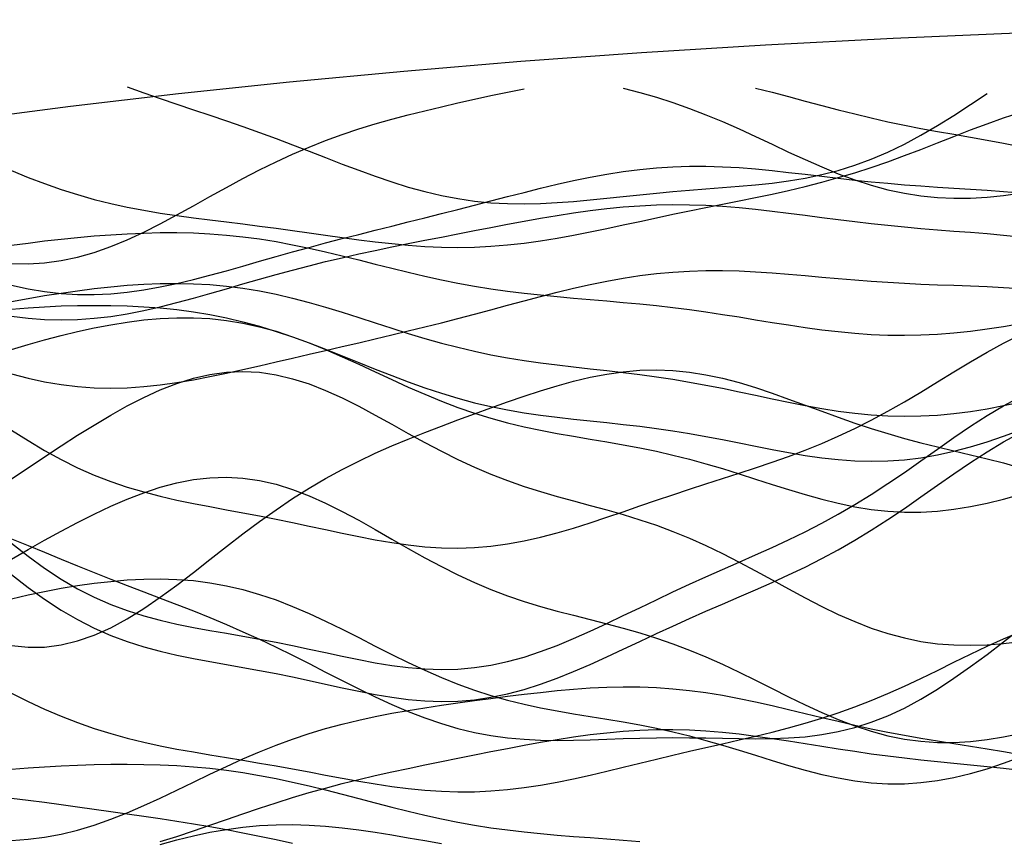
# Model space of a CAD drawing. Extents: x -15.9 to 15.9, y -4.2 to 4.2.
# Tile 6 of 13: x -8.1 to -3.7, y 0.5 to 4.2. Entities that reach past the tile are written whole.
import ezdxf

# ---------------------------------------------------------------- set-up
doc = ezdxf.new("R2010")
doc.units = 0

msp = doc.modelspace()

# ---------------------------------------------------------------- linework, layer by layer
at = {"layer": 'CNC'}
for points in [[(0, 4.2), (-0.92078, 4.19765), (-1.65885, 4.19059), (-2.33943, 4.17883), (-2.98389, 4.16238), (-3.60147, 4.14126), (-4.19718, 4.11549), (-4.77402, 4.08508), (-5.33394, 4.05008), (-5.87822, 4.01051), (-6.40774, 3.9664), (-6.92309, 3.9178), (-7.42467, 3.86475), (-7.91273, 3.8073), (-8.38742, 3.7455)], [(-8.17983, 3.09865), (-8.10513, 3.09714), (-8.03043, 3.10147), (-7.95573, 3.11168), (-7.88103, 3.12765), (-7.80632, 3.14907), (-7.73162, 3.17552), (-7.65692, 3.20642), (-7.58222, 3.24106), (-7.50752, 3.27868), (-7.43282, 3.31846), (-7.35811, 3.35954), (-7.28341, 3.40112), (-7.20871, 3.44242), (-7.13401, 3.48276), (-7.05931, 3.52157), (-6.98461, 3.55838), (-6.9099, 3.5929), (-6.8352, 3.62494), (-6.7605, 3.65446), (-6.6858, 3.68154), (-6.6111, 3.70636), (-6.5364, 3.72917), (-6.46169, 3.75027), (-6.38699, 3.76999), (-6.31229, 3.78864), (-6.23759, 3.80649), (-6.16289, 3.82377), (-6.08819, 3.8406), (-6.01348, 3.85704), (-5.93878, 3.87302), (-5.86408, 3.88841)], [(-7.65692, 3.89653), (-7.58222, 3.86964), (-7.50752, 3.84374), (-7.43282, 3.81851), (-7.35811, 3.79359), (-7.28341, 3.76861), (-7.20871, 3.74326), (-7.13401, 3.71731), (-7.05931, 3.6906), (-6.98461, 3.66308), (-6.9099, 3.63482), (-6.8352, 3.60604), (-6.7605, 3.57702), (-6.6858, 3.54817), (-6.6111, 3.51995), (-6.5364, 3.49288), (-6.46169, 3.46749), (-6.38699, 3.44428), (-6.31229, 3.4237), (-6.23759, 3.40612), (-6.16289, 3.39182), (-6.08819, 3.38092), (-6.01348, 3.37345), (-5.93878, 3.36929), (-5.86408, 3.36819), (-5.78938, 3.36981), (-5.71468, 3.37369), (-5.63998, 3.37934), (-5.56527, 3.38624), (-5.49057, 3.39389), (-5.41587, 3.40181), (-5.34117, 3.40963), (-5.26647, 3.41705), (-5.19177, 3.42392), (-5.11706, 3.43023), (-5.04236, 3.4361), (-4.96766, 3.4418), (-4.89296, 3.44773), (-4.81826, 3.45438), (-4.74356, 3.46233), (-4.66885, 3.47221), (-4.59415, 3.48461), (-4.51945, 3.50013), (-4.44475, 3.51927), (-4.37005, 3.54242), (-4.29535, 3.56984), (-4.22064, 3.60162), (-4.14594, 3.63768), (-4.07124, 3.67774), (-3.99654, 3.72137), (-3.92184, 3.76797), (-3.84714, 3.8168), (-3.77243, 3.867)], [(-5.41587, 3.89137), (-5.34117, 3.87148), (-5.26647, 3.84969), (-5.19177, 3.82569), (-5.11706, 3.79929), (-5.04236, 3.7705), (-4.96766, 3.73949), (-4.89296, 3.70662), (-4.81826, 3.67237), (-4.74356, 3.63737), (-4.66885, 3.60233), (-4.59415, 3.568), (-4.51945, 3.53516), (-4.44475, 3.50455), (-4.37005, 3.47683), (-4.29535, 3.45259), (-4.22064, 3.43226), (-4.14594, 3.41613), (-4.07124, 3.40435), (-3.99654, 3.39692), (-3.92184, 3.39367), (-3.84714, 3.39434), (-3.77243, 3.39857), (-3.69773, 3.40592), (-3.62303, 3.41597)], [(-4.81826, 3.89052), (-4.74356, 3.87214), (-4.66885, 3.8527), (-4.59415, 3.83271), (-4.51945, 3.81266), (-4.44475, 3.793), (-4.37005, 3.77407), (-4.29535, 3.75614), (-4.22064, 3.73935), (-4.14594, 3.72374), (-4.07124, 3.7092), (-3.99654, 3.69552), (-3.92184, 3.68239), (-3.84714, 3.66939), (-3.77243, 3.65609), (-3.69773, 3.64201), (-3.62303, 3.62668)], [(-8.17983, 3.51823), (-8.10513, 3.48794), (-8.03043, 3.45956), (-7.95573, 3.43343), (-7.88103, 3.40973), (-7.80632, 3.38853), (-7.73162, 3.36981), (-7.65692, 3.35341), (-7.58222, 3.33908), (-7.50752, 3.32651), (-7.43282, 3.31534), (-7.35811, 3.3052), (-7.28341, 3.29569), (-7.20871, 3.2865), (-7.13401, 3.27731), (-7.05931, 3.26792), (-6.98461, 3.25819), (-6.9099, 3.2481), (-6.8352, 3.23769), (-6.7605, 3.22711), (-6.6858, 3.2166), (-6.6111, 3.20644), (-6.5364, 3.19697), (-6.46169, 3.18854), (-6.38699, 3.1815), (-6.31229, 3.17619), (-6.23759, 3.17289), (-6.16289, 3.17181), (-6.08819, 3.17308), (-6.01348, 3.17677), (-5.93878, 3.18283), (-5.86408, 3.19113), (-5.78938, 3.20147), (-5.71468, 3.21358), (-5.63998, 3.22714), (-5.56527, 3.24181), (-5.49057, 3.25725), (-5.41587, 3.27314), (-5.34117, 3.28918), (-5.26647, 3.30515), (-5.19177, 3.32091), (-5.11706, 3.33638), (-5.04236, 3.35158), (-4.96766, 3.3666), (-4.89296, 3.38163), (-4.81826, 3.3969), (-4.74356, 3.41268), (-4.66885, 3.42927), (-4.59415, 3.44696), (-4.51945, 3.46601), (-4.44475, 3.48663), (-4.37005, 3.50894), (-4.29535, 3.53299), (-4.22064, 3.55869), (-4.14594, 3.58588), (-4.07124, 3.61425), (-3.99654, 3.6434), (-3.92184, 3.67283), (-3.84714, 3.70196), (-3.77243, 3.73016), (-3.69773, 3.75678), (-3.62303, 3.78116)], [(-8.17983, 3.00158), (-8.10513, 2.98495), (-8.03043, 2.97218), (-7.95573, 2.96346), (-7.88103, 2.95887), (-7.80632, 2.95837), (-7.73162, 2.9618), (-7.65692, 2.96892), (-7.58222, 2.97938), (-7.50752, 2.99278), (-7.43282, 3.00865), (-7.35811, 3.02652), (-7.28341, 3.04589), (-7.20871, 3.06631), (-7.13401, 3.08734), (-7.05931, 3.10863), (-6.98461, 3.12986), (-6.9099, 3.15083), (-6.8352, 3.1714), (-6.7605, 3.19148), (-6.6858, 3.2111), (-6.6111, 3.2303), (-6.5364, 3.24919), (-6.46169, 3.2679), (-6.38699, 3.28655), (-6.31229, 3.30526), (-6.23759, 3.32413), (-6.16289, 3.34319), (-6.08819, 3.36243), (-6.01348, 3.38178), (-5.93878, 3.4011), (-5.86408, 3.4202), (-5.78938, 3.43883), (-5.71468, 3.4567), (-5.63998, 3.47351), (-5.56527, 3.48894), (-5.49057, 3.50267), (-5.41587, 3.51443), (-5.34117, 3.524), (-5.26647, 3.53121), (-5.19177, 3.53598), (-5.11706, 3.5383), (-5.04236, 3.53825), (-4.96766, 3.53599), (-4.89296, 3.53177), (-4.81826, 3.52589), (-4.74356, 3.51869), (-4.66885, 3.51055), (-4.59415, 3.50185), (-4.51945, 3.49295), (-4.44475, 3.48419), (-4.37005, 3.47583), (-4.29535, 3.46809), (-4.22064, 3.46108), (-4.14594, 3.45482), (-4.07124, 3.44926), (-3.99654, 3.44424), (-3.92184, 3.43955), (-3.84714, 3.43488), (-3.77243, 3.4299), (-3.69773, 3.42424), (-3.62303, 3.41755)], [(-8.17983, 2.86079), (-8.10513, 2.85168), (-8.03043, 2.84612), (-7.95573, 2.84422), (-7.88103, 2.84599), (-7.80632, 2.85132), (-7.73162, 2.86004), (-7.65692, 2.87185), (-7.58222, 2.8864), (-7.50752, 2.90329), (-7.43282, 2.92205), (-7.35811, 2.94222), (-7.28341, 2.96334), (-7.20871, 2.98497), (-7.13401, 3.0067), (-7.05931, 3.02819), (-6.98461, 3.04916), (-6.9099, 3.06942), (-6.8352, 3.08884), (-6.7605, 3.10736), (-6.6858, 3.12501), (-6.6111, 3.14184), (-6.5364, 3.15796), (-6.46169, 3.17352), (-6.38699, 3.18866), (-6.31229, 3.20351), (-6.23759, 3.21818), (-6.16289, 3.23275), (-6.08819, 3.24724), (-6.01348, 3.26164), (-5.93878, 3.27585), (-5.86408, 3.28975), (-5.78938, 3.30314), (-5.71468, 3.31582), (-5.63998, 3.32754), (-5.56527, 3.33804), (-5.49057, 3.34708), (-5.41587, 3.35444), (-5.34117, 3.35995), (-5.26647, 3.36346), (-5.19177, 3.36491), (-5.11706, 3.36431), (-5.04236, 3.36173), (-4.96766, 3.35732), (-4.89296, 3.35128), (-4.81826, 3.34387), (-4.74356, 3.3354), (-4.66885, 3.32618), (-4.59415, 3.31654), (-4.51945, 3.30679), (-4.44475, 3.2972), (-4.37005, 3.28802), (-4.29535, 3.27941), (-4.22064, 3.27146), (-4.14594, 3.26419), (-4.07124, 3.25754), (-3.99654, 3.25138), (-3.92184, 3.2455), (-3.84714, 3.23967), (-3.77243, 3.23357), (-3.69773, 3.22691), (-3.62303, 3.21938)], [(-8.17983, 3.18113), (-8.10513, 3.19127), (-8.03043, 3.20052), (-7.95573, 3.20892), (-7.88103, 3.21646), (-7.80632, 3.22311), (-7.73162, 3.22877), (-7.65692, 3.23331), (-7.58222, 3.23655), (-7.50752, 3.23833), (-7.43282, 3.23846), (-7.35811, 3.23675), (-7.28341, 3.23308), (-7.20871, 3.22733), (-7.13401, 3.21946), (-7.05931, 3.20949), (-6.98461, 3.19751), (-6.9099, 3.18366), (-6.8352, 3.16817), (-6.7605, 3.15133), (-6.6858, 3.13348), (-6.6111, 3.11496), (-6.5364, 3.09618), (-6.46169, 3.07752), (-6.38699, 3.05933), (-6.31229, 3.04195), (-6.23759, 3.02565), (-6.16289, 3.01063), (-6.08819, 2.99703), (-6.01348, 2.9849), (-5.93878, 2.9742), (-5.86408, 2.96483), (-5.78938, 2.9566), (-5.71468, 2.94928), (-5.63998, 2.9426), (-5.56527, 2.93625), (-5.49057, 2.92993), (-5.41587, 2.92336), (-5.34117, 2.91629), (-5.26647, 2.90851), (-5.19177, 2.89991), (-5.11706, 2.89041), (-5.04236, 2.88004), (-4.96766, 2.8689), (-4.89296, 2.85718), (-4.81826, 2.8451), (-4.74356, 2.83298), (-4.66885, 2.82115), (-4.59415, 2.80996), (-4.51945, 2.79978), (-4.44475, 2.79095), (-4.37005, 2.78379), (-4.29535, 2.77854), (-4.22064, 2.7754), (-4.14594, 2.77452), (-4.07124, 2.77593), (-3.99654, 2.77961), (-3.92184, 2.78548), (-3.84714, 2.79339), (-3.77243, 2.80312), (-3.69773, 2.81445), (-3.62303, 2.82712)], [(-8.17983, 2.60063), (-8.10513, 2.58081), (-8.03043, 2.5644), (-7.95573, 2.55162), (-7.88103, 2.54259), (-7.80632, 2.53733), (-7.73162, 2.53574), (-7.65692, 2.53764), (-7.58222, 2.54276), (-7.50752, 2.55076), (-7.43282, 2.56126), (-7.35811, 2.57384), (-7.28341, 2.58809), (-7.20871, 2.6036), (-7.13401, 2.62), (-7.05931, 2.63698), (-6.98461, 2.65428), (-6.9099, 2.67171), (-6.8352, 2.68914), (-6.7605, 2.70651), (-6.6858, 2.72383), (-6.6111, 2.74116), (-6.5364, 2.75857), (-6.46169, 2.77618), (-6.38699, 2.79408), (-6.31229, 2.81237), (-6.23759, 2.8311), (-6.16289, 2.85029), (-6.08819, 2.86991), (-6.01348, 2.88984), (-5.93878, 2.90994), (-5.86408, 2.92999), (-5.78938, 2.94973), (-5.71468, 2.96886), (-5.63998, 2.98705), (-5.56527, 3.00398), (-5.49057, 3.01934), (-5.41587, 3.03285), (-5.34117, 3.04428), (-5.26647, 3.05345), (-5.19177, 3.06027), (-5.11706, 3.06473), (-5.04236, 3.06689), (-4.96766, 3.0669), (-4.89296, 3.06499), (-4.81826, 3.06143), (-4.74356, 3.05656), (-4.66885, 3.05074), (-4.59415, 3.04433), (-4.51945, 3.03768), (-4.44475, 3.03111), (-4.37005, 3.02488), (-4.29535, 3.0192), (-4.22064, 3.01418), (-4.14594, 3.00987), (-4.07124, 3.0062), (-3.99654, 3.00304), (-3.92184, 3.00019), (-3.84714, 2.99736), (-3.77243, 2.99424), (-3.69773, 2.99048), (-3.62303, 2.98574)], [(-8.17983, 2.92717), (-8.10513, 2.94104), (-8.03043, 2.95377), (-7.95573, 2.96542), (-7.88103, 2.97598), (-7.80632, 2.98539), (-7.73162, 2.99351), (-7.65692, 3.00018), (-7.58222, 3.00515), (-7.50752, 3.00821), (-7.43282, 3.00909), (-7.35811, 3.00758), (-7.28341, 3.00348), (-7.20871, 2.99666), (-7.13401, 2.98706), (-7.05931, 2.97469), (-6.98461, 2.95966), (-6.9099, 2.94218), (-6.8352, 2.92254), (-6.7605, 2.9011), (-6.6858, 2.8783), (-6.6111, 2.8546), (-6.5364, 2.83051), (-6.46169, 2.80653), (-6.38699, 2.78313), (-6.31229, 2.76074), (-6.23759, 2.7397), (-6.16289, 2.7203), (-6.08819, 2.7027), (-6.01348, 2.68698), (-5.93878, 2.67309), (-5.86408, 2.66089), (-5.78938, 2.65016), (-5.71468, 2.64059), (-5.63998, 2.63182), (-5.56527, 2.62348), (-5.49057, 2.61518), (-5.41587, 2.60654), (-5.34117, 2.59724), (-5.26647, 2.58704), (-5.19177, 2.57574), (-5.11706, 2.56329), (-5.04236, 2.54969), (-4.96766, 2.53509), (-4.89296, 2.5197), (-4.81826, 2.50385), (-4.74356, 2.4879), (-4.66885, 2.47231), (-4.59415, 2.45752), (-4.51945, 2.44399), (-4.44475, 2.43218), (-4.37005, 2.42248), (-4.29535, 2.41522), (-4.22064, 2.41067), (-4.14594, 2.40897), (-4.07124, 2.41022), (-3.99654, 2.41437), (-3.92184, 2.42132), (-3.84714, 2.43088), (-3.77243, 2.44278), (-3.69773, 2.45674), (-3.62303, 2.47242)], [(-8.17983, 2.89294), (-8.10513, 2.89917), (-8.03043, 2.90382), (-7.95573, 2.90709), (-7.88103, 2.90907), (-7.80632, 2.90978), (-7.73162, 2.90919), (-7.65692, 2.90714), (-7.58222, 2.90348), (-7.50752, 2.89797), (-7.43282, 2.89038), (-7.35811, 2.8805), (-7.28341, 2.86813), (-7.20871, 2.85314), (-7.13401, 2.83547), (-7.05931, 2.81515), (-6.98461, 2.79233), (-6.9099, 2.76723), (-6.8352, 2.74017), (-6.7605, 2.71159), (-6.6858, 2.68197), (-6.6111, 2.65185), (-6.5364, 2.62178), (-6.46169, 2.59232), (-6.38699, 2.56401), (-6.31229, 2.53731), (-6.23759, 2.51259), (-6.16289, 2.49015), (-6.08819, 2.47015), (-6.01348, 2.45263), (-5.93878, 2.4375), (-5.86408, 2.42458), (-5.78938, 2.41357), (-5.71468, 2.40406), (-5.63998, 2.39564), (-5.56527, 2.38782), (-5.49057, 2.38015), (-5.41587, 2.37217), (-5.34117, 2.36352), (-5.26647, 2.3539), (-5.19177, 2.34312), (-5.11706, 2.33112), (-5.04236, 2.31797), (-4.96766, 2.30383), (-4.89296, 2.28902), (-4.81826, 2.27395), (-4.74356, 2.25911), (-4.66885, 2.24503), (-4.59415, 2.2323), (-4.51945, 2.22149), (-4.44475, 2.21314), (-4.37005, 2.20773), (-4.29535, 2.20566), (-4.22064, 2.20721), (-4.14594, 2.21255), (-4.07124, 2.22174), (-3.99654, 2.2347), (-3.92184, 2.25123), (-3.84714, 2.27104), (-3.77243, 2.29374), (-3.69773, 2.31889), (-3.62303, 2.34601)], [(-8.17983, 2.7111), (-8.10513, 2.73354), (-8.03043, 2.75444), (-7.95573, 2.77382), (-7.88103, 2.79167), (-7.80632, 2.80785), (-7.73162, 2.82214), (-7.65692, 2.83428), (-7.58222, 2.8439), (-7.50752, 2.85064), (-7.43282, 2.85412), (-7.35811, 2.85399), (-7.28341, 2.84997), (-7.20871, 2.84185), (-7.13401, 2.82951), (-7.05931, 2.813), (-6.98461, 2.79246), (-6.9099, 2.76818), (-6.8352, 2.74059), (-6.7605, 2.71022), (-6.6858, 2.67772), (-6.6111, 2.64377), (-6.5364, 2.60912), (-6.46169, 2.5745), (-6.38699, 2.54061), (-6.31229, 2.50808), (-6.23759, 2.47744), (-6.16289, 2.4491), (-6.08819, 2.42332), (-6.01348, 2.4002), (-5.93878, 2.3797), (-5.86408, 2.36163), (-5.78938, 2.34566), (-5.71468, 2.33135), (-5.63998, 2.31819), (-5.56527, 2.30562), (-5.49057, 2.29308), (-5.41587, 2.28003), (-5.34117, 2.26599), (-5.26647, 2.25059), (-5.19177, 2.23358), (-5.11706, 2.21484), (-5.04236, 2.19439), (-4.96766, 2.17242), (-4.89296, 2.14925), (-4.81826, 2.12533), (-4.74356, 2.10121), (-4.66885, 2.07752), (-4.59415, 2.05492), (-4.51945, 2.03408), (-4.44475, 2.01564), (-4.37005, 2.00018), (-4.29535, 1.98819), (-4.22064, 1.98004), (-4.14594, 1.97598), (-4.07124, 1.97611), (-3.99654, 1.98041), (-3.92184, 1.98872), (-3.84714, 2.00077), (-3.77243, 2.0162), (-3.69773, 2.0346), (-3.62303, 2.0555)], [(-8.17983, 2.34619), (-8.10513, 2.29861), (-8.03043, 2.25413), (-7.95573, 2.21324), (-7.88103, 2.17625), (-7.80632, 2.14326), (-7.73162, 2.11421), (-7.65692, 2.08885), (-7.58222, 2.06679), (-7.50752, 2.04753), (-7.43282, 2.0305), (-7.35811, 2.01509), (-7.28341, 2.0007), (-7.20871, 1.9868), (-7.13401, 1.97292), (-7.05931, 1.95872), (-6.98461, 1.94399), (-6.9099, 1.92866), (-6.8352, 1.91284), (-6.7605, 1.89674), (-6.6858, 1.88073), (-6.6111, 1.86526), (-6.5364, 1.85086), (-6.46169, 1.83809), (-6.38699, 1.8275), (-6.31229, 1.81962), (-6.23759, 1.81489), (-6.16289, 1.81364), (-6.08819, 1.81611), (-6.01348, 1.82237), (-5.93878, 1.83236), (-5.86408, 1.84588), (-5.78938, 1.86261), (-5.71468, 1.88213), (-5.63998, 1.90395), (-5.56527, 1.92752), (-5.49057, 1.9523), (-5.41587, 1.97778), (-5.34117, 2.00351), (-5.26647, 2.02913), (-5.19177, 2.05441), (-5.11706, 2.07923), (-5.04236, 2.1036), (-4.96766, 2.12768), (-4.89296, 2.15173), (-4.81826, 2.17612), (-4.74356, 2.20127), (-4.66885, 2.22765), (-4.59415, 2.25569), (-4.51945, 2.28581), (-4.44475, 2.31832), (-4.37005, 2.35342), (-4.29535, 2.39115), (-4.22064, 2.43142), (-4.14594, 2.47392), (-4.07124, 2.51818), (-3.99654, 2.56358), (-3.92184, 2.60931), (-3.84714, 2.65448), (-3.77243, 2.6981), (-3.69773, 2.73914), (-3.62303, 2.77659)], [(-8.17983, 1.37353), (-8.10513, 1.36569), (-8.03043, 1.36643), (-7.95573, 1.37587), (-7.88103, 1.39386), (-7.80632, 1.42004), (-7.73162, 1.45381), (-7.65692, 1.49438), (-7.58222, 1.54078), (-7.50752, 1.59192), (-7.43282, 1.64662), (-7.35811, 1.70368), (-7.28341, 1.76192), (-7.20871, 1.82024), (-7.13401, 1.87764), (-7.05931, 1.93328), (-6.98461, 1.98651), (-6.9099, 2.03683), (-6.8352, 2.084), (-6.7605, 2.12791), (-6.6858, 2.16865), (-6.6111, 2.20645), (-6.5364, 2.24165), (-6.46169, 2.27465), (-6.38699, 2.30589), (-6.31229, 2.33577), (-6.23759, 2.36468), (-6.16289, 2.39287), (-6.08819, 2.4205), (-6.01348, 2.44762), (-5.93878, 2.4741), (-5.86408, 2.49971), (-5.78938, 2.52409), (-5.71468, 2.54678), (-5.63998, 2.56726), (-5.56527, 2.58498), (-5.49057, 2.59939), (-5.41587, 2.61001), (-5.34117, 2.61642), (-5.26647, 2.61832), (-5.19177, 2.61558), (-5.11706, 2.60819), (-5.04236, 2.59634), (-4.96766, 2.58036), (-4.89296, 2.56072), (-4.81826, 2.53804), (-4.74356, 2.513), (-4.66885, 2.48635), (-4.59415, 2.45886), (-4.51945, 2.43122), (-4.44475, 2.40411), (-4.37005, 2.37803), (-4.29535, 2.35338), (-4.22064, 2.33038), (-4.14594, 2.30906), (-4.07124, 2.28928), (-3.99654, 2.27071), (-3.92184, 2.2529), (-3.84714, 2.23525), (-3.77243, 2.21708), (-3.69773, 2.1977), (-3.62303, 2.1764)], [(-8.17983, 2.12546), (-8.10513, 2.17577), (-8.03043, 2.22555), (-7.95573, 2.27463), (-7.88103, 2.32268), (-7.80632, 2.36926), (-7.73162, 2.41379), (-7.65692, 2.4556), (-7.58222, 2.49395), (-7.50752, 2.52806), (-7.43282, 2.55717), (-7.35811, 2.58057), (-7.28341, 2.59766), (-7.20871, 2.60796), (-7.13401, 2.61118), (-7.05931, 2.60723), (-6.98461, 2.59621), (-6.9099, 2.57848), (-6.8352, 2.55457), (-6.7605, 2.52522), (-6.6858, 2.49131), (-6.6111, 2.45387), (-6.5364, 2.41395), (-6.46169, 2.37266), (-6.38699, 2.33105), (-6.31229, 2.29011), (-6.23759, 2.25066), (-6.16289, 2.21339), (-6.08819, 2.17877), (-6.01348, 2.14706), (-5.93878, 2.11829), (-5.86408, 2.09228), (-5.78938, 2.06866), (-5.71468, 2.04691), (-5.63998, 2.02636), (-5.56527, 2.00629), (-5.49057, 1.98594), (-5.41587, 1.96457), (-5.34117, 1.94154), (-5.26647, 1.9163), (-5.19177, 1.88848), (-5.11706, 1.85788), (-5.04236, 1.82449), (-4.96766, 1.78851), (-4.89296, 1.75034), (-4.81826, 1.71053), (-4.74356, 1.66978), (-4.66885, 1.62889), (-4.59415, 1.58874), (-4.51945, 1.55018), (-4.44475, 1.51407), (-4.37005, 1.48115), (-4.29535, 1.45207), (-4.22064, 1.42734), (-4.14594, 1.40728), (-4.07124, 1.39205), (-3.99654, 1.38165), (-3.92184, 1.3759), (-3.84714, 1.37449), (-3.77243, 1.37702), (-3.69773, 1.38302), (-3.62303, 1.39197)], [(-8.17983, 1.83525), (-8.10513, 1.77678), (-8.03043, 1.72275), (-7.95573, 1.67374), (-7.88103, 1.63007), (-7.80632, 1.59182), (-7.73162, 1.55885), (-7.65692, 1.5308), (-7.58222, 1.50712), (-7.50752, 1.48713), (-7.43282, 1.47008), (-7.35811, 1.45515), (-7.28341, 1.44156), (-7.20871, 1.42859), (-7.13401, 1.41564), (-7.05931, 1.40224), (-6.98461, 1.38812), (-6.9099, 1.37319), (-6.8352, 1.35753), (-6.7605, 1.34144), (-6.6858, 1.32536), (-6.6111, 1.30986), (-6.5364, 1.29561), (-6.46169, 1.28332), (-6.38699, 1.27368), (-6.31229, 1.26738), (-6.23759, 1.26497), (-6.16289, 1.26691), (-6.08819, 1.27348), (-6.01348, 1.2848), (-5.93878, 1.3008), (-5.86408, 1.32126), (-5.78938, 1.34577), (-5.71468, 1.37381), (-5.63998, 1.40476), (-5.56527, 1.43795), (-5.49057, 1.47268), (-5.41587, 1.50829), (-5.34117, 1.5442), (-5.26647, 1.57994), (-5.19177, 1.61516), (-5.11706, 1.64969), (-5.04236, 1.6835), (-4.96766, 1.71673), (-4.89296, 1.74967), (-4.81826, 1.78271), (-4.74356, 1.81633), (-4.66885, 1.85105), (-4.59415, 1.88738), (-4.51945, 1.92576), (-4.44475, 1.96655), (-4.37005, 2.00995), (-4.29535, 2.05599), (-4.22064, 2.1045), (-4.14594, 2.1551), (-4.07124, 2.20718), (-3.99654, 2.25994), (-3.92184, 2.31241), (-3.84714, 2.36348), (-3.77243, 2.41194), (-3.69773, 2.45654), (-3.62303, 2.49606)], [(-8.17983, 1.69357), (-8.10513, 1.63574), (-8.03043, 1.58223), (-7.95573, 1.53362), (-7.88103, 1.49023), (-7.80632, 1.45216), (-7.73162, 1.41926), (-7.65692, 1.39117), (-7.58222, 1.36739), (-7.50752, 1.34723), (-7.43282, 1.32994), (-7.35811, 1.31475), (-7.28341, 1.30088), (-7.20871, 1.28763), (-7.13401, 1.27439), (-7.05931, 1.26072), (-6.98461, 1.24634), (-6.9099, 1.23117), (-6.8352, 1.2153), (-6.7605, 1.19901), (-6.6858, 1.18274), (-6.6111, 1.16706), (-6.5364, 1.15261), (-6.46169, 1.1401), (-6.38699, 1.13023), (-6.31229, 1.12365), (-6.23759, 1.12091), (-6.16289, 1.12246), (-6.08819, 1.12858), (-6.01348, 1.13939), (-5.93878, 1.15482), (-5.86408, 1.17463), (-5.78938, 1.19845), (-5.71468, 1.22574), (-5.63998, 1.2559), (-5.56527, 1.28826), (-5.49057, 1.32214), (-5.41587, 1.3569), (-5.34117, 1.39195), (-5.26647, 1.42684), (-5.19177, 1.46123), (-5.11706, 1.49495), (-5.04236, 1.52798), (-4.96766, 1.56047), (-4.89296, 1.5927), (-4.81826, 1.62506), (-4.74356, 1.65804), (-4.66885, 1.69215), (-4.59415, 1.72789), (-4.51945, 1.76572), (-4.44475, 1.80599), (-4.37005, 1.84891), (-4.29535, 1.89449), (-4.22064, 1.94259), (-4.14594, 1.99282), (-4.07124, 2.04458), (-3.99654, 2.0971), (-3.92184, 2.1494), (-3.84714, 2.20038), (-3.77243, 2.24886), (-3.69773, 2.2936), (-3.62303, 2.33337)], [(-8.17983, 1.7638), (-8.10513, 1.80708), (-8.03043, 1.84918), (-7.95573, 1.89001), (-7.88103, 1.92936), (-7.80632, 1.96686), (-7.73162, 2.00207), (-7.65692, 2.03442), (-7.58222, 2.06328), (-7.50752, 2.08801), (-7.43282, 2.10794), (-7.35811, 2.12248), (-7.28341, 2.13111), (-7.20871, 2.13345), (-7.13401, 2.12929), (-7.05931, 2.11856), (-6.98461, 2.10145), (-6.9099, 2.07831), (-6.8352, 2.04968), (-6.7605, 2.01629), (-6.6858, 1.97902), (-6.6111, 1.93883), (-6.5364, 1.89676), (-6.46169, 1.85384), (-6.38699, 1.81108), (-6.31229, 1.76939), (-6.23759, 1.72956), (-6.16289, 1.69221), (-6.08819, 1.65775), (-6.01348, 1.6264), (-5.93878, 1.59816), (-5.86408, 1.57283), (-5.78938, 1.55002), (-5.71468, 1.52919), (-5.63998, 1.50969), (-5.56527, 1.49078), (-5.49057, 1.47171), (-5.41587, 1.45179), (-5.34117, 1.43036), (-5.26647, 1.4069), (-5.19177, 1.38106), (-5.11706, 1.35264), (-5.04236, 1.32166), (-4.96766, 1.28832), (-4.89296, 1.25302), (-4.81826, 1.21631), (-4.74356, 1.17889), (-4.66885, 1.14157), (-4.59415, 1.10519), (-4.51945, 1.07063), (-4.44475, 1.03872), (-4.37005, 1.0102), (-4.29535, 0.98572), (-4.22064, 0.96578), (-4.14594, 0.9507), (-4.07124, 0.94066), (-3.99654, 0.93562), (-3.92184, 0.93544), (-3.84714, 0.93979), (-3.77243, 0.94826), (-3.69773, 0.96037), (-3.62303, 0.97559)], [(-8.17983, 1.85505), (-8.10513, 1.82519), (-8.03043, 1.79455), (-7.95573, 1.7637), (-7.88103, 1.73307), (-7.80632, 1.70292), (-7.73162, 1.67337), (-7.65692, 1.64437), (-7.58222, 1.61576), (-7.50752, 1.58729), (-7.43282, 1.55862), (-7.35811, 1.52942), (-7.28341, 1.49935), (-7.20871, 1.46813), (-7.13401, 1.43555), (-7.05931, 1.40154), (-6.98461, 1.36611), (-6.9099, 1.32944), (-6.8352, 1.29181), (-6.7605, 1.25365), (-6.6858, 1.21549), (-6.6111, 1.17791), (-6.5364, 1.14154), (-6.46169, 1.10704), (-6.38699, 1.07502), (-6.31229, 1.046), (-6.23759, 1.02043), (-6.16289, 0.99862), (-6.08819, 0.98072), (-6.01348, 0.96675), (-5.93878, 0.95653), (-5.86408, 0.94978), (-5.78938, 0.94606), (-5.71468, 0.94483), (-5.63998, 0.94549), (-5.56527, 0.94741), (-5.49057, 0.94999), (-5.41587, 0.95265), (-5.34117, 0.95494), (-5.26647, 0.95652), (-5.19177, 0.95719), (-5.11706, 0.95695), (-5.04236, 0.95594), (-4.96766, 0.9545), (-4.89296, 0.9531), (-4.81826, 0.95237), (-4.74356, 0.953), (-4.66885, 0.95578), (-4.59415, 0.96146), (-4.51945, 0.97081), (-4.44475, 0.98448), (-4.37005, 1.00303), (-4.29535, 1.02684), (-4.22064, 1.05613), (-4.14594, 1.0909), (-4.07124, 1.13096), (-3.99654, 1.1759), (-3.92184, 1.22514), (-3.84714, 1.27792), (-3.77243, 1.33336), (-3.69773, 1.39049), (-3.62303, 1.44829)], [(-8.17983, 1.58412), (-8.10513, 1.60182), (-8.03043, 1.61762), (-7.95573, 1.63166), (-7.88103, 1.64397), (-7.80632, 1.65449), (-7.73162, 1.66307), (-7.65692, 1.66945), (-7.58222, 1.67333), (-7.50752, 1.67437), (-7.43282, 1.67221), (-7.35811, 1.66654), (-7.28341, 1.65706), (-7.20871, 1.64359), (-7.13401, 1.62604), (-7.05931, 1.60445), (-6.98461, 1.579), (-6.9099, 1.54999), (-6.8352, 1.51787), (-6.7605, 1.48322), (-6.6858, 1.44668), (-6.6111, 1.40898), (-6.5364, 1.3709), (-6.46169, 1.33318), (-6.38699, 1.29655), (-6.31229, 1.26164), (-6.23759, 1.229), (-6.16289, 1.19904), (-6.08819, 1.17198), (-6.01348, 1.14794), (-5.93878, 1.12683), (-5.86408, 1.10842), (-5.78938, 1.09235), (-5.71468, 1.07814), (-5.63998, 1.06523), (-5.56527, 1.05301), (-5.49057, 1.04089), (-5.41587, 1.02829), (-5.34117, 1.01471), (-5.26647, 0.99975), (-5.19177, 0.98317), (-5.11706, 0.96484), (-5.04236, 0.94482), (-4.96766, 0.92332), (-4.89296, 0.9007), (-4.81826, 0.87746), (-4.74356, 0.85421), (-4.66885, 0.83163), (-4.59415, 0.81045), (-4.51945, 0.79139), (-4.44475, 0.77515), (-4.37005, 0.76234), (-4.29535, 0.7535), (-4.22064, 0.749), (-4.14594, 0.74911), (-4.07124, 0.75392), (-3.99654, 0.76337), (-3.92184, 0.77727), (-3.84714, 0.79531), (-3.77243, 0.81705), (-3.69773, 0.842), (-3.62303, 0.86964)], [(-8.17983, 1.15754), (-8.10513, 1.12096), (-8.03043, 1.08651), (-7.95573, 1.05459), (-7.88103, 1.02544), (-7.80632, 0.99919), (-7.73162, 0.97578), (-7.65692, 0.95506), (-7.58222, 0.93675), (-7.50752, 0.92049), (-7.43282, 0.90585), (-7.35811, 0.8924), (-7.28341, 0.87969), (-7.20871, 0.86733), (-7.13401, 0.85497), (-7.05931, 0.84236), (-6.98461, 0.82936), (-6.9099, 0.81593), (-6.8352, 0.80213), (-6.7605, 0.78816), (-6.6858, 0.77429), (-6.6111, 0.76088), (-6.5364, 0.74831), (-6.46169, 0.73703), (-6.38699, 0.72745), (-6.31229, 0.71997), (-6.23759, 0.71492), (-6.16289, 0.71256), (-6.08819, 0.71305), (-6.01348, 0.71645), (-5.93878, 0.7227), (-5.86408, 0.73164), (-5.78938, 0.74303), (-5.71468, 0.75653), (-5.63998, 0.77177), (-5.56527, 0.78834), (-5.49057, 0.80581), (-5.41587, 0.8238), (-5.34117, 0.84198), (-5.26647, 0.86007), (-5.19177, 0.87792), (-5.11706, 0.89543), (-5.04236, 0.91265), (-4.96766, 0.92971), (-4.89296, 0.94684), (-4.81826, 0.96433), (-4.74356, 0.98253), (-4.66885, 1.00181), (-4.59415, 1.02256), (-4.51945, 1.04508), (-4.44475, 1.06966), (-4.37005, 1.09646), (-4.29535, 1.12554), (-4.22064, 1.15682), (-4.14594, 1.1901), (-4.07124, 1.22501), (-3.99654, 1.26109), (-3.92184, 1.29772), (-3.84714, 1.33421), (-3.77243, 1.3698), (-3.69773, 1.40368), (-3.62303, 1.43506)], [(-8.17983, 0.49323), (-8.10513, 0.49793), (-8.03043, 0.50726), (-7.95573, 0.52121), (-7.88103, 0.53961), (-7.80632, 0.56217), (-7.73162, 0.58849), (-7.65692, 0.61805), (-7.58222, 0.65025), (-7.50752, 0.68442), (-7.43282, 0.71987), (-7.35811, 0.75588), (-7.28341, 0.79178), (-7.20871, 0.82693), (-7.13401, 0.86078), (-7.05931, 0.89286), (-6.98461, 0.92281), (-6.9099, 0.95041), (-6.8352, 0.97554), (-6.7605, 0.99818), (-6.6858, 1.01845), (-6.6111, 1.03652), (-6.5364, 1.05264), (-6.46169, 1.0671), (-6.38699, 1.08021), (-6.31229, 1.09228), (-6.23759, 1.10356), (-6.16289, 1.11427), (-6.08819, 1.12457), (-6.01348, 1.13452), (-5.93878, 1.14412), (-5.86408, 1.15328), (-5.78938, 1.16183), (-5.71468, 1.16956), (-5.63998, 1.1762), (-5.56527, 1.18147), (-5.49057, 1.18507), (-5.41587, 1.18673), (-5.34117, 1.18624), (-5.26647, 1.18343), (-5.19177, 1.17821), (-5.11706, 1.17057), (-5.04236, 1.16061), (-4.96766, 1.14849), (-4.89296, 1.13447), (-4.81826, 1.11888), (-4.74356, 1.10208), (-4.66885, 1.08449), (-4.59415, 1.0665), (-4.51945, 1.04851), (-4.44475, 1.03087), (-4.37005, 1.01386), (-4.29535, 0.99771), (-4.22064, 0.98253), (-4.14594, 0.96835), (-4.07124, 0.95508), (-3.99654, 0.94257), (-3.92184, 0.93055), (-3.84714, 0.91873), (-3.77243, 0.90675), (-3.69773, 0.89424), (-3.62303, 0.88083)], [(-7.50752, 0.48755), (-7.43282, 0.51095), (-7.35811, 0.53575), (-7.28341, 0.56139), (-7.20871, 0.58736), (-7.13401, 0.61321), (-7.05931, 0.63854), (-6.98461, 0.66303), (-6.9099, 0.68646), (-6.8352, 0.70869), (-6.7605, 0.72967), (-6.6858, 0.74942), (-6.6111, 0.76803), (-6.5364, 0.78564), (-6.46169, 0.80242), (-6.38699, 0.81856), (-6.31229, 0.83422), (-6.23759, 0.84954), (-6.16289, 0.86464), (-6.08819, 0.87957), (-6.01348, 0.89431), (-5.93878, 0.90879), (-5.86408, 0.92287), (-5.78938, 0.93638), (-5.71468, 0.94907), (-5.63998, 0.96069), (-5.56527, 0.97095), (-5.49057, 0.97961), (-5.41587, 0.98641), (-5.34117, 0.99115), (-5.26647, 0.9937), (-5.19177, 0.99399), (-5.11706, 0.99201), (-5.04236, 0.98785), (-4.96766, 0.98168), (-4.89296, 0.97372), (-4.81826, 0.96426), (-4.74356, 0.95365), (-4.66885, 0.94223), (-4.59415, 0.93036), (-4.51945, 0.91841), (-4.44475, 0.90667), (-4.37005, 0.8954), (-4.29535, 0.88478), (-4.22064, 0.87493), (-4.14594, 0.86585), (-4.07124, 0.85749), (-3.99654, 0.84969), (-3.92184, 0.84222), (-3.84714, 0.8348), (-3.77243, 0.82712), (-3.69773, 0.81881), (-3.62303, 0.80955)], [(-8.17983, 0.81455), (-8.10513, 0.82058), (-8.03043, 0.82559), (-7.95573, 0.82968), (-7.88103, 0.8329), (-7.80632, 0.83525), (-7.73162, 0.83667), (-7.65692, 0.83708), (-7.58222, 0.83633), (-7.50752, 0.83427), (-7.43282, 0.83074), (-7.35811, 0.82558), (-7.28341, 0.81868), (-7.20871, 0.80993), (-7.13401, 0.79931), (-7.05931, 0.78682), (-6.98461, 0.77257), (-6.9099, 0.7567), (-6.8352, 0.73944), (-6.7605, 0.72107), (-6.6858, 0.70191), (-6.6111, 0.68232), (-6.5364, 0.66269), (-6.46169, 0.64338), (-6.38699, 0.62474), (-6.31229, 0.6071), (-6.23759, 0.5907), (-6.16289, 0.57574), (-6.08819, 0.56234), (-6.01348, 0.55054), (-5.93878, 0.54027), (-5.86408, 0.53143), (-5.78938, 0.52381), (-5.71468, 0.51716), (-5.63998, 0.51121), (-5.56527, 0.50563), (-5.49057, 0.50013), (-5.41587, 0.49442), (-5.34117, 0.48824)], [(-8.17983, 0.68407), (-8.10513, 0.67508), (-8.03043, 0.66546), (-7.95573, 0.65544), (-7.88103, 0.64518), (-7.80632, 0.6348), (-7.73162, 0.62432), (-7.65692, 0.61373), (-7.58222, 0.60295), (-7.50752, 0.59189), (-7.43282, 0.58041), (-7.35811, 0.56838), (-7.28341, 0.55567), (-7.20871, 0.54218), (-7.13401, 0.52784), (-7.05931, 0.51263), (-6.98461, 0.49661), (-6.9099, 0.47985)], [(-7.50752, 0.47491), (-7.43282, 0.49555), (-7.35811, 0.51399), (-7.28341, 0.52988), (-7.20871, 0.54295), (-7.13401, 0.55299), (-7.05931, 0.55988), (-6.98461, 0.56359), (-6.9099, 0.56421), (-6.8352, 0.5619), (-6.7605, 0.55692), (-6.6858, 0.5496), (-6.6111, 0.54032), (-6.5364, 0.52953), (-6.46169, 0.51765), (-6.38699, 0.50513), (-6.31229, 0.49237), (-6.23759, 0.47973)]]:
    msp.add_lwpolyline(points, dxfattribs=at)

doc.saveas('drawing.dxf')
